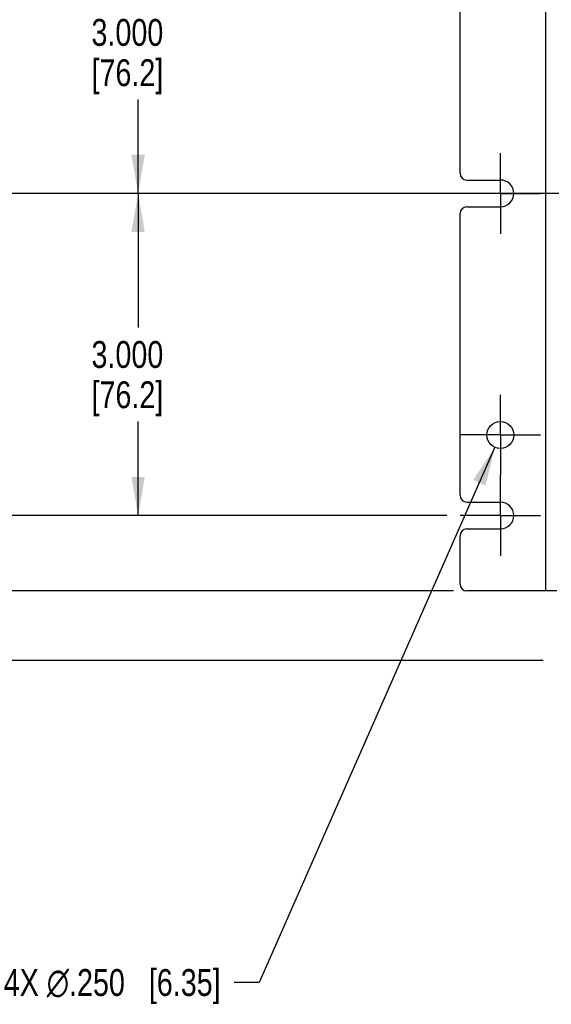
# Model space of a CAD drawing. Header units: inches. Extents: x 0 to 34, y 0 to 22.
# Tile 85 of 124: x 11.5 to 14, y 10.7 to 15.3. Entities that reach past the tile are written whole.
import ezdxf

# ---------------------------------------------------------------- set-up
doc = ezdxf.new("R2010")
doc.units = ezdxf.units.IN
doc.header["$LTSCALE"] = 1.87
doc.header["$MEASUREMENT"] = 0
doc.linetypes.add('CENTER', pattern=[0.6, 0.375, -0.075, 0.075, -0.075])
doc.layers.get('0').update_dxf_attribs({"linetype": 'CONTINUOUS'})
doc.layers.add('02___PRT_ALL_AXES', color=7, linetype='CONTINUOUS')
doc.layers.add('DIMENSIONS', color=7, linetype='CONTINUOUS')
doc.styles.get("Standard").update_dxf_attribs({"font": 'txt', "width": 0.8})
doc.dimstyles.new('DIMSTYLE_1', dxfattribs={"dimtxt": 0.125, "dimasz": 0.18, "dimexe": 0.125, "dimexo": 0.0625, "dimgap": 0.0625, "dimtad": 0, "dimtih": 1, "dimtoh": 1, "dimdec": 3, "dimlfac": 2, "dimzin": 4, "dimdsep": 46, "dimtxsty": 'STANDARD', "dimblk": '_FILLED', "dimblk1": '_FILLED', "dimblk2": '_FILLED', "dimcen": 0.09, "dimadec": 0, "dimazin": 0, "dimtp": 0.001, "dimtm": 0.001, "dimtfac": 1, "dimtdec": 3, "dimtofl": 0, "dimtmove": 0, "dimatfit": 3, "dimldrblk": '_FILLED', "dimfxl": 1, "dimtolj": 1, "dimtzin": 4, "dimarcsym": 0})
doc.dimstyles.new('DIMSTYLE_2', dxfattribs={"dimtxt": 0.125, "dimasz": 0.18, "dimexe": 0.125, "dimexo": 0.0625, "dimgap": 0.09, "dimtad": 0, "dimtih": 1, "dimtoh": 1, "dimdec": 3, "dimlfac": 2, "dimzin": 4, "dimdsep": 46, "dimtxsty": 'STANDARD', "dimblk": '_FILLED', "dimblk1": '_FILLED', "dimblk2": '_FILLED', "dimcen": 0.09, "dimadec": 0, "dimazin": 0, "dimtp": 0.001, "dimtm": 0.001, "dimtfac": 1, "dimtdec": 3, "dimtofl": 0, "dimtmove": 0, "dimatfit": 2, "dimldrblk": '_FILLED', "dimfxl": 1, "dimtolj": 1, "dimtzin": 4, "dimarcsym": 0})

# ---------------------------------------------------------------- blocks, each defined once
blk = doc.blocks.new('_FILLED')
at = {"color": 0, "linetype": 'BYBLOCK'}
blk.add_solid([(0, 0), (-1, 0.174), (-1, -0.174)], dxfattribs=at)
blk = doc.blocks.new('*D5')
at = {"layer": 'DIMENSIONS', "color": 2, "linetype": 'CONTINUOUS'}
for p, q in [((13.5245, 14.4752), (11.962, 14.4752)), ((12.087, 14.4752), (12.087, 13.8502)), ((12.087, 12.9752), (12.087, 13.4127)), ((13.5245, 12.9752), (11.962, 12.9752))]:
    blk.add_line(p, q, dxfattribs=at)
at = {"layer": 'DIMENSIONS', "color": 2, "linetype": 'CONTINUOUS', "xscale": 0.18, "yscale": 0.18, "zscale": 0.18}
for p, rotation in [((12.087, 14.4752), 90), ((12.087, 12.9752), 270)]:
    blk.add_blockref('_FILLED', p, dxfattribs=dict(at, rotation=rotation))
at = {"layer": 'DIMENSIONS', "color": 2, "linetype": 'CONTINUOUS', "insert": (12.037, 13.7877), "char_height": 0.125, "width": 0.6, "attachment_point": 2, "line_spacing_factor": 0.9}
blk.add_mtext('3.000\\P[76.2]', dxfattribs=at)
blk = doc.blocks.new('*D6')
at = {"layer": 'DIMENSIONS', "color": 2, "linetype": 'CONTINUOUS'}
for p, q in [((13.5245, 15.9752), (11.962, 15.9752)), ((12.087, 15.9752), (12.087, 15.3502)), ((12.087, 14.4752), (12.087, 14.9127)), ((13.5245, 14.4752), (11.962, 14.4752))]:
    blk.add_line(p, q, dxfattribs=at)
at = {"layer": 'DIMENSIONS', "color": 2, "linetype": 'CONTINUOUS', "xscale": 0.18, "yscale": 0.18, "zscale": 0.18}
for p, rotation in [((12.087, 15.9752), 90), ((12.087, 14.4752), 270)]:
    blk.add_blockref('_FILLED', p, dxfattribs=dict(at, rotation=rotation))
at = {"layer": 'DIMENSIONS', "color": 2, "linetype": 'CONTINUOUS', "insert": (12.037, 15.2877), "char_height": 0.125, "width": 0.6, "attachment_point": 2, "line_spacing_factor": 0.9}
blk.add_mtext('3.000\\P[76.2]', dxfattribs=at)
blk = doc.blocks.new('*D11')
at = {"layer": 'DIMENSIONS', "color": 2, "linetype": 'CONTINUOUS'}
for p, q in [((11.337, 12.9752), (11.337, 13.3352)), ((13.5245, 12.9752), (11.212, 12.9752)), ((13.556, 12.624), (11.212, 12.624)), ((11.337, 12.624), (11.337, 11.8429)), ((11.337, 11.8429), (11.2195, 11.8429))]:
    blk.add_line(p, q, dxfattribs=at)
at = {"layer": 'DIMENSIONS', "color": 2, "linetype": 'CONTINUOUS', "xscale": 0.18, "yscale": 0.18, "zscale": 0.18}
for p, rotation in [((11.337, 12.9752), 270), ((11.337, 12.624), 90)]:
    blk.add_blockref('_FILLED', p, dxfattribs=dict(at, rotation=rotation))
at = {"layer": 'DIMENSIONS', "color": 2, "linetype": 'CONTINUOUS', "insert": (10.857, 11.9054), "char_height": 0.125, "width": 0.7, "attachment_point": 3, "line_spacing_factor": 0.9}
blk.add_mtext('.703\\P[17.84]', dxfattribs=at)
blk = doc.blocks.new('*D22')
at = {"layer": 'DIMENSIONS', "color": 2, "linetype": 'CONTINUOUS'}
for p, q in [((13.7494, 13.293), (12.6514, 10.8002)), ((12.6514, 10.8002), (12.5339, 10.8002))]:
    blk.add_line(p, q, dxfattribs=at)
at = {"layer": 'DIMENSIONS', "color": 2, "linetype": 'CONTINUOUS', "xscale": 0.18, "yscale": 0.18, "zscale": 0.18, "rotation": 66.2297817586}
blk.add_blockref('_FILLED', (13.7494, 13.293), dxfattribs=at)
at = {"layer": 'DIMENSIONS', "color": 2, "linetype": 'CONTINUOUS', "insert": (12.4714, 10.8627), "char_height": 0.125, "width": 1.591667, "attachment_point": 3, "line_spacing_factor": 0.9}
blk.add_mtext('4X \\Fgdt;{\\Fgdt;n}\\Ftxt;.250{\\Ftxt.shx;\\W1.000000;\\H0.125000; }[6.35]', dxfattribs=at)
blk = doc.blocks.new('*D23')
at = {"layer": 'DIMENSIONS', "color": 2, "linetype": 'CONTINUOUS'}
for p, q in [((16.937, 14.4752), (10.462, 14.4752)), ((10.587, 14.4752), (10.587, 13.5552)), ((10.587, 12.3002), (10.587, 13.1177)), ((13.9745, 12.3002), (10.462, 12.3002))]:
    blk.add_line(p, q, dxfattribs=at)
at = {"layer": 'DIMENSIONS', "color": 2, "linetype": 'CONTINUOUS', "xscale": 0.18, "yscale": 0.18, "zscale": 0.18}
for p, rotation in [((10.587, 14.4752), 90), ((10.587, 12.3002), 270)]:
    blk.add_blockref('_FILLED', p, dxfattribs=dict(at, rotation=rotation))
at = {"layer": 'DIMENSIONS', "color": 2, "linetype": 'CONTINUOUS', "insert": (10.437, 13.4927), "char_height": 0.125, "width": 0.8, "attachment_point": 2, "line_spacing_factor": 0.9}
blk.add_mtext('4.350\\P[110.49]', dxfattribs=at)
blk = doc.blocks.new('*D24')
at = {"layer": 'DIMENSIONS', "color": 2, "linetype": 'CONTINUOUS'}
for p, q in [((13.9745, 16.6502), (10.462, 16.6502)), ((10.587, 16.6502), (10.587, 15.7564)), ((10.587, 14.4752), (10.587, 15.3189)), ((16.937, 14.4752), (10.462, 14.4752))]:
    blk.add_line(p, q, dxfattribs=at)
at = {"layer": 'DIMENSIONS', "color": 2, "linetype": 'CONTINUOUS', "xscale": 0.18, "yscale": 0.18, "zscale": 0.18}
for p, rotation in [((10.587, 16.6502), 90), ((10.587, 14.4752), 270)]:
    blk.add_blockref('_FILLED', p, dxfattribs=dict(at, rotation=rotation))
at = {"layer": 'DIMENSIONS', "color": 2, "linetype": 'CONTINUOUS', "insert": (10.437, 15.6939), "char_height": 0.125, "width": 0.8, "attachment_point": 2, "line_spacing_factor": 0.9}
blk.add_mtext('4.350\\P[110.49]', dxfattribs=at)

msp = doc.modelspace()

# ---------------------------------------------------------------- linework, layer by layer
at = {"color": 7, "linetype": 'CONTINUOUS'}
for p, q in [((13.98705, 12.62396), (13.98705, 16.32646)), ((13.58705, 14.56921), (13.58705, 15.88121)), ((13.61855, 14.53771), (13.77455, 14.53771)), ((13.61855, 14.41271), (13.77455, 14.41271)), ((13.58705, 13.06921), (13.58705, 14.38121)), ((13.61855, 13.03771), (13.77455, 13.03771)), ((13.61855, 12.91271), (13.77455, 12.91271)), ((13.58705, 12.65546), (13.58705, 12.88121)), ((14.03705, 12.62396), (13.61855, 12.62396))]:
    msp.add_line(p, q, dxfattribs=at)
for centre, start, end in [((13.61855, 14.56921), 180, 270), ((13.61855, 14.38121), 90, 180), ((13.61855, 13.06921), 180, 270), ((13.61855, 12.88121), 90, 180), ((13.61855, 12.65546), 180, 270)]:
    msp.add_arc(centre, 0.0315, start, end, dxfattribs=at)
at = {"layer": '02___PRT_ALL_AXES', "color": 7, "linetype": 'CENTER'}
for p, q in [((13.77455, 14.47521), (13.77455, 14.66271)), ((13.77455, 14.47521), (13.58705, 14.47521)), ((13.77455, 14.47521), (13.77455, 14.28771)), ((13.77455, 14.47521), (13.96205, 14.47521)), ((13.77455, 13.35021), (13.77455, 13.53771)), ((13.77455, 13.35021), (13.58705, 13.35021)), ((13.77455, 13.35021), (13.77455, 13.16271)), ((13.77455, 13.35021), (13.96205, 13.35021)), ((13.77455, 12.97521), (13.77455, 13.16271)), ((13.77455, 12.97521), (13.58705, 12.97521)), ((13.77455, 12.97521), (13.77455, 12.78771)), ((13.77455, 12.97521), (13.96205, 12.97521))]:
    msp.add_line(p, q, dxfattribs=at)
at = {"layer": '02___PRT_ALL_AXES', "color": 7, "linetype": 'CONTINUOUS'}
msp.add_circle((13.77455, 13.35021), 0.0625, dxfattribs=at)
for centre in [(13.77455, 14.47521), (13.77455, 12.97521)]:
    msp.add_arc(centre, 0.0625, 270, 90, dxfattribs=at)

# ---------------------------------------------------------------- dimensions: what is measured, and where the dimension line sits
at = {"layer": 'DIMENSIONS', "color": 2, "linetype": 'CONTINUOUS'}
for base, p1, p2, angle, picture, middle in [((10.58705, 16.65021), (16.99955, 14.47521), (14.03705, 16.65021), 90, '*D24', (10.58705, 15.53761)), ((12.08705, 15.97521), (13.58705, 14.47521), (13.58705, 15.97521), 90, '*D6', (12.08705, 15.13146)), ((10.58705, 12.30021), (16.99955, 14.47521), (14.03705, 12.30021), 270, '*D23', (10.58705, 13.33641)), ((12.08705, 14.47521), (13.58705, 12.97521), (13.58705, 14.47521), 90, '*D5', (12.08705, 13.63146)), ((11.3370454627, 12.6239633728), (13.5870454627, 12.9752133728), (13.6185454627, 12.6239633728), 270, '*D11', (10.8070454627, 11.7491455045))]:
    dim = msp.add_linear_dim(base=base, p1=p1, p2=p2, angle=angle, dimstyle='DIMSTYLE_1', dxfattribs=at)
    dim.commit()
    dim.dimension.update_dxf_attribs({"geometry": picture, "text_midpoint": middle, "dimtype": 160})
dim = msp.add_diameter_dim_2p(p1=(13.74935, 13.29302), p2=(13.79974, 13.40741), text='4X %%c<>', dimstyle='DIMSTYLE_2', override={"dimpost": '<>'}, dxfattribs=at)
dim.commit()
dim.dimension.update_dxf_attribs({"geometry": '*D22', "text_midpoint": (11.67561, 10.80021), "dimtype": 163})

doc.saveas('drawing.dxf')
